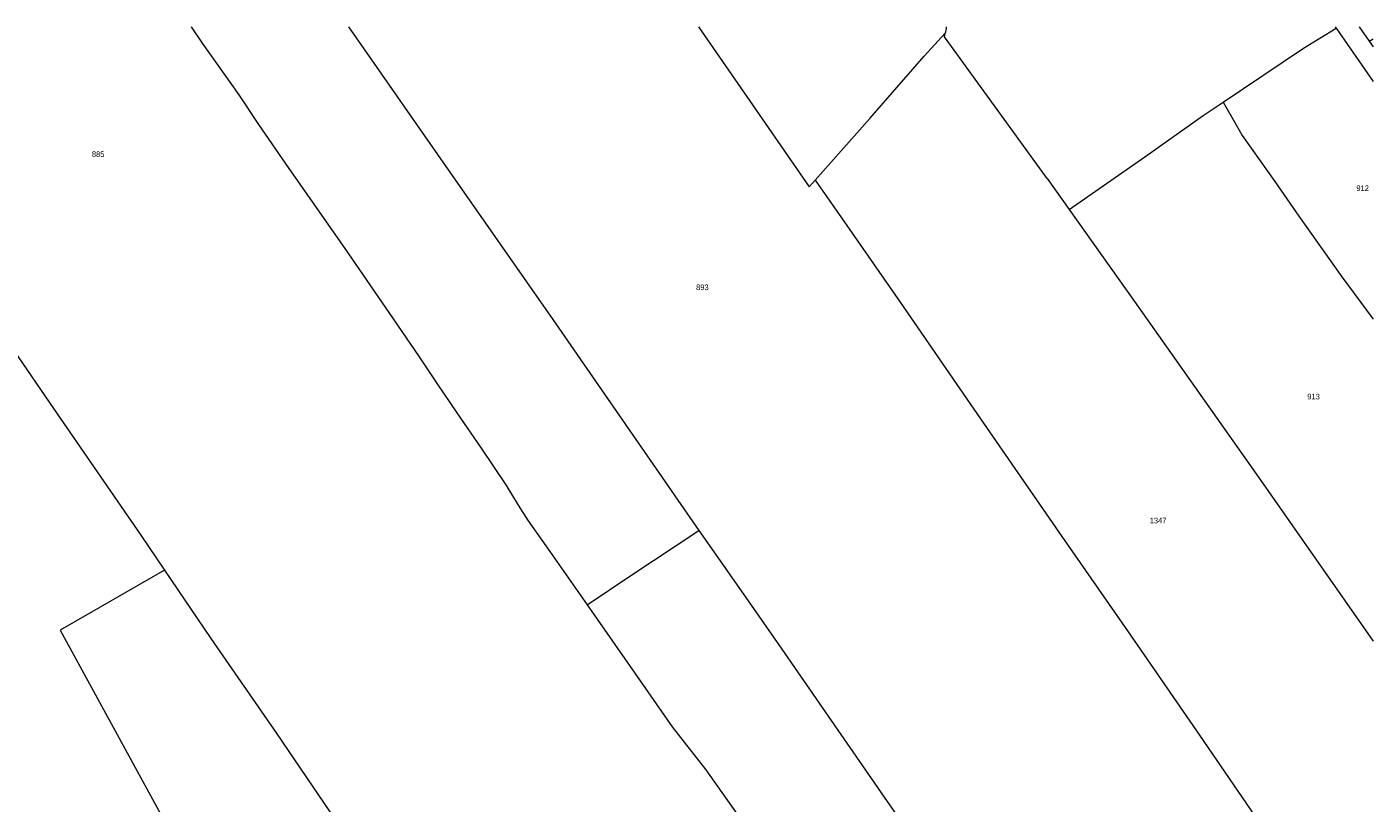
# Model space of a CAD drawing. Header units: metres. Extents: x 195864 to 198202, y 543264 to 544906.
# Tile 57 of 57: x 197771 to 198202, y 544658 to 544906. Entities that reach past the tile are written whole.
import ezdxf
from ezdxf.enums import TextEntityAlignment as Align

# ---------------------------------------------------------------- set-up
doc = ezdxf.new("R2010")
doc.units = ezdxf.units.M
doc.header["$MEASUREMENT"] = 0
doc.layers.add('Level 1', color=7, linetype='Continuous', lineweight=0)
doc.layers.add('Level 2', color=7, linetype='Continuous', lineweight=0)
doc.styles.add('Style-CHAR_FAST_FONT', font='CHAR_FAST_FONT.shx')

msp = doc.modelspace()

# ---------------------------------------------------------------- linework, layer by layer
at = {"layer": 'Level 1', "color": 7, "linetype": 'Continuous', "lineweight": 0}
for p, q in [((197985.61, 544906.44), (198000, 544885.7)), ((198197.28, 544906.44), (198200.49, 544901.85)), ((198200.49, 544901.85), (198201.71, 544900.1)), ((198097.29, 544857.85), (198104.34, 544847.94))]:
    msp.add_line(p, q, dxfattribs=at)
at = {"layer": 'Level 1', "color": 7, "linetype": 'Continuous', "lineweight": 0, "flags": 128}
for points in [[(197700.08, 544903.12), (197707.55, 544887.69), (197728.67, 544857), (197753.55, 544821.36), (197779.01, 544784.22), (197806.99, 544743.68), (197814.6, 544732.44)], [(197823.14, 544906.44), (197826.68, 544901.26), (197838.37, 544884.69), (197844.73, 544875.18), (197854.41, 544861.15), (197868.37, 544841.12), (197873.32, 544834.04), (197887.84, 544812.94), (197896.11, 544800.74), (197901.89, 544792.12), (197908.28, 544782.79), (197916.07, 544771.52), (197923.97, 544759.75), (197927.82, 544753.27), (197931.06, 544748.21), (197938.06, 544738.39), (197949.98, 544721.31)], [(197873.55, 544906.44), (197904.54, 544862.02), (197938.99, 544812.74), (197985.77, 544745.2)], [(198023.01, 544857.39), (198040.47, 544877.12), (198057.92, 544897.11), (198064.69, 544904.47)], [(198097.29, 544857.85), (198064.45, 544903.29), (198064.69, 544904.47)], [(198064.94, 544906.44), (198064.99, 544905.95), (198064.69, 544904.47)], [(198153.66, 544882.37), (198179.38, 544899.65), (198189.84, 544906.08)], [(198189.59, 544906.44), (198189.84, 544906.08)], [(198189.84, 544906.08), (198201.71, 544888.97)], [(198200.49, 544901.85), (198201.71, 544902.6)], [(198000, 544885.7), (198021.12, 544855.26), (198023.01, 544857.39)], [(198104.34, 544847.94), (198128.62, 544864.82), (198147.32, 544878.1), (198153.66, 544882.37)], [(198153.66, 544882.37), (198157.82, 544875.1), (198159.8, 544871.67), (198165.53, 544863.52), (198170.2, 544856.92), (198177.92, 544845.79), (198191.68, 544826.43), (198201.71, 544812.8)], [(198023.01, 544857.39), (198031.48, 544845.35), (198050.26, 544818.29), (198073.83, 544784.02), (198101.97, 544743.27), (198123.01, 544713.02), (198146.07, 544679.61), (198165.13, 544651.88)], [(198104.34, 544847.94), (198125.24, 544818.54), (198165.81, 544761.22), (198201.71, 544709.73)], [(197949.98, 544721.31), (197963.96, 544730.71), (197985.77, 544745.2)], [(197985.77, 544745.2), (197991.3, 544737.22), (198000, 544724.76)], [(197814.6, 544732.44), (197781.12, 544713.22), (197830.28, 544623.36), (197850.04, 544569.09), (197874.1, 544503.98), (197871.98, 544500)], [(197814.6, 544732.44), (197829.41, 544710.59), (197850.4, 544680.31), (197873.25, 544646.75), (197897.77, 544610.94), (197919.16, 544579.58), (197934.94, 544556.92)], [(198000, 544724.76), (198012.3, 544707.14), (198046.12, 544658.4), (198072.26, 544621.04)], [(197949.98, 544721.31), (197965.19, 544699.44), (197977.2, 544682.3), (197987.98, 544668.51), (198000, 544651.4)]]:
    msp.add_lwpolyline(points, dxfattribs=at)

# ---------------------------------------------------------------- texts
at = {"layer": 'Level 2', "color": 7, "linetype": 'Continuous', "lineweight": 13, "style": 'Style-CHAR_FAST_FONT'}
for s, p in [('885', (197793.34, 544865.68)), ('912', (198198.37, 544854.78)), ('893', (197986.87, 544823.05)), ('913', (198182.65, 544788.04)), ('1347', (198132.84, 544748.34))]:
    msp.add_text(s, height=1.8, rotation=0, dxfattribs=at).set_placement(p, align=Align.MIDDLE_CENTER)

doc.saveas('drawing.dxf')
